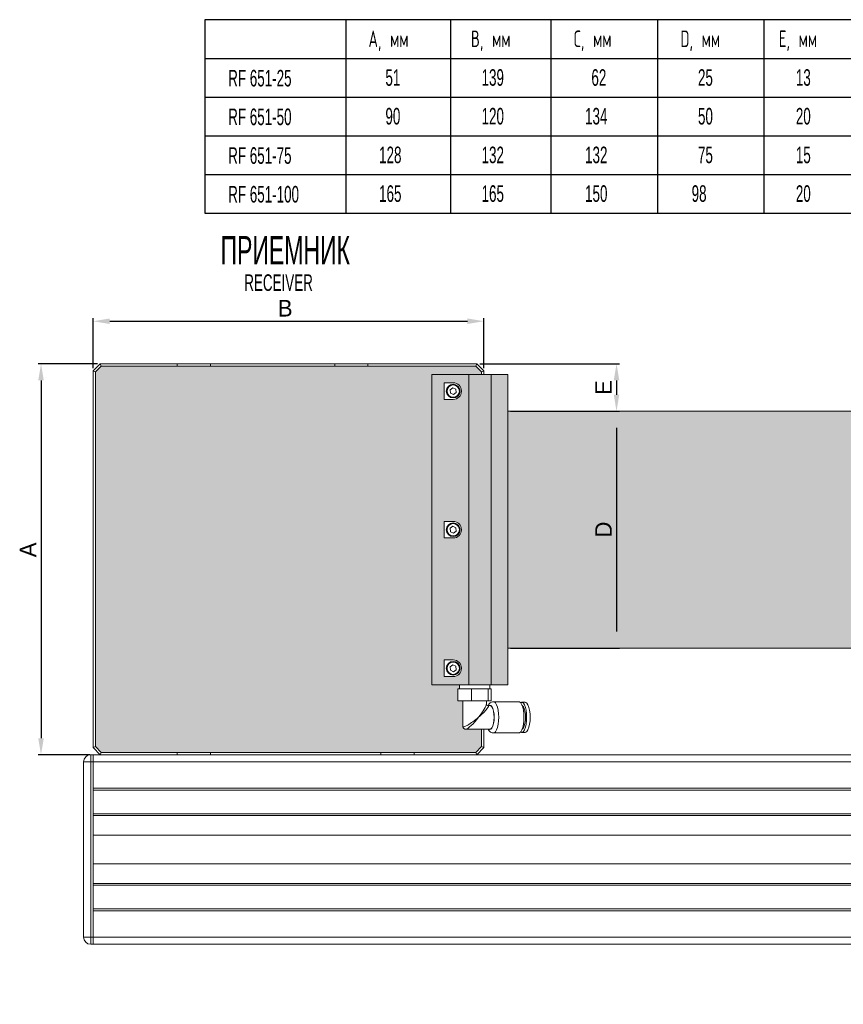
# Model space of a CAD drawing. Header units: millimetres. Extents: x -81 to 606, y -408 to 423.
# Tile 3 of 4: x -81 to 267, y 7 to 423. Entities that reach past the tile are written whole.
import ezdxf

# ---------------------------------------------------------------- set-up
doc = ezdxf.new("R2010")
doc.units = ezdxf.units.MM
doc.header["$PDSIZE"] = -1
doc.layers.add('СЛОЙ0', color=7, linetype='Continuous')
doc.styles.add('SLDTEXTSTYLE0', font='TXT', dxfattribs={"width": 0.605, "bigfont": 'bigfont'})
doc.styles.add('SLDTEXTSTYLE1', font='TXT', dxfattribs={"width": 0.605})
doc.dimstyles.new('ISO-25', dxfattribs={"dimtxt": 2.5, "dimasz": 2.5, "dimexe": 1.25, "dimexo": 0.625, "dimtad": 1, "dimtxsty": 'Standard', "dimcen": 2.5, "dimadec": 0, "dimazin": 0, "dimtfac": 1, "dimtmove": 0, "dimatfit": 3, "dimfxl": 1, "dimarcsym": 0})

# ---------------------------------------------------------------- blocks, each defined once
blk = doc.blocks.new('_D')
at = {"layer": 'Defpoints', "color": 0, "transparency": 16777216}
for p in [(115.14, 295.49), (-49.86, 274.49), (115.14, 274.49)]:
    blk.add_point(p, dxfattribs=at)
at = {"layer": 'СЛОЙ0', "color": 0, "lineweight": -2, "transparency": 16777216}
for p, q in [((-49.86, 275.69), (-49.86, 296.74)), ((-42.86, 295.49), (108.14, 295.49)), ((115.14, 275.69), (115.14, 296.74))]:
    blk.add_line(p, q, dxfattribs=at)
at = {"layer": 'СЛОЙ0', "color": 0, "transparency": 16777216}
for points in [[(-42.86, 296.66), (-42.86, 294.33), (-49.86, 295.49)], [(108.14, 296.66), (108.14, 294.33), (115.14, 295.49)]]:
    blk.add_solid(points, dxfattribs=at)
at = {"layer": 'СЛОЙ0', "color": 0, "transparency": 16777216, "insert": (31.23, 304.49), "char_height": 7, "attachment_point": 2}
blk.add_mtext('B', dxfattribs=at)
blk = doc.blocks.new('_D_1')
at = {"layer": 'Defpoints', "color": 0, "transparency": 16777216}
for p in [(-46.86, 277.49), (-71.86, 112.49), (-49.86, 112.49)]:
    blk.add_point(p, dxfattribs=at)
at = {"layer": 'СЛОЙ0', "color": 0, "lineweight": -2, "transparency": 16777216}
for p, q in [((-48.06, 277.49), (-73.11, 277.49)), ((-71.86, 270.49), (-71.86, 119.49)), ((-51.06, 112.49), (-73.11, 112.49))]:
    blk.add_line(p, q, dxfattribs=at)
at = {"layer": 'СЛОЙ0', "color": 0, "transparency": 16777216}
for points in [[(-73.03, 270.49), (-70.69, 270.49), (-71.86, 277.49)], [(-73.03, 119.49), (-70.69, 119.49), (-71.86, 112.49)]]:
    blk.add_solid(points, dxfattribs=at)
at = {"layer": 'СЛОЙ0', "color": 0, "transparency": 16777216, "insert": (-80.86, 198.98), "char_height": 7, "attachment_point": 2, "rotation": 90}
blk.add_mtext('A', dxfattribs=at)
blk = doc.blocks.new('_D_4')
at = {"layer": 'Defpoints', "color": 0, "transparency": 16777216}
for p in [(112.14, 277.49), (125.14, 257.49), (171.08, 257.49)]:
    blk.add_point(p, dxfattribs=at)
at = {"layer": 'СЛОЙ0', "color": 0, "lineweight": -2, "transparency": 16777216}
for p, q in [((113.34, 277.49), (172.33, 277.49)), ((171.08, 270.49), (171.08, 264.49)), ((126.34, 257.49), (172.33, 257.49))]:
    blk.add_line(p, q, dxfattribs=at)
at = {"layer": 'СЛОЙ0', "color": 0, "transparency": 16777216}
for points in [[(169.92, 270.49), (172.25, 270.49), (171.08, 277.49)], [(169.92, 264.49), (172.25, 264.49), (171.08, 257.49)]]:
    blk.add_solid(points, dxfattribs=at)
at = {"layer": 'СЛОЙ0', "color": 0, "transparency": 16777216, "insert": (162.08, 267.49), "char_height": 7, "attachment_point": 2, "rotation": 90}
blk.add_mtext('E', dxfattribs=at)
blk = doc.blocks.new('_D_5')
at = {"layer": 'Defpoints', "color": 0, "transparency": 16777216}
for p in [(125.14, 257.49), (125.14, 157.49), (171.08, 157.49)]:
    blk.add_point(p, dxfattribs=at)
at = {"layer": 'СЛОЙ0', "color": 0, "lineweight": -2, "transparency": 16777216}
for p, q in [((126.34, 257.49), (172.33, 257.49)), ((171.08, 250.49), (171.08, 164.49)), ((126.34, 157.49), (172.33, 157.49))]:
    blk.add_line(p, q, dxfattribs=at)
at = {"layer": 'СЛОЙ0', "color": 0, "transparency": 16777216}
for points in [[(169.92, 250.49), (172.25, 250.49), (171.08, 257.49)], [(169.92, 164.49), (172.25, 164.49), (171.08, 157.49)]]:
    blk.add_solid(points, dxfattribs=at)
at = {"layer": 'СЛОЙ0', "color": 0, "transparency": 16777216, "insert": (162.08, 207.52), "char_height": 7, "attachment_point": 2, "rotation": 90}
blk.add_mtext('D', dxfattribs=at)

msp = doc.modelspace()

# ---------------------------------------------------------------- hatches: boundary and pattern name
h = msp.add_hatch(color=256)
h.dxf.hatch_style = 1
h.set_gradient(color1=(214, 214, 214), color2=(214, 214, 214), tint=1)
edge = h.paths.add_edge_path()
edge.add_line((93.139, 272.995), (108.728, 272.995))
edge.add_line((108.728, 272.995), (114.139, 272.995))
edge.add_line((114.139, 272.995), (114.139, 274.081))
edge.add_line((114.139, 274.081), (111.725, 276.495))
edge.add_line((111.725, 276.495), (66.139, 276.495))
edge.add_line((66.139, 276.495), (52.139, 276.495))
edge.add_line((52.139, 276.495), (-0.361, 276.495))
edge.add_line((-0.361, 276.495), (-14.361, 276.495))
edge.add_line((-14.361, 276.495), (-46.446, 276.495))
edge.add_line((-46.446, 276.495), (-48.861, 274.081))
edge.add_line((-48.861, 274.081), (-48.861, 115.909))
edge.add_line((-48.861, 115.909), (-46.446, 113.495))
edge.add_line((-46.446, 113.495), (-14.361, 113.495))
edge.add_line((-14.361, 113.495), (-0.361, 113.495))
edge.add_line((-0.361, 113.495), (71.639, 113.495))
edge.add_line((71.639, 113.495), (85.639, 113.495))
edge.add_line((85.639, 113.495), (111.725, 113.495))
edge.add_line((111.725, 113.495), (114.139, 115.909))
edge.add_line((114.139, 115.909), (114.139, 123.295))
edge.add_line((114.139, 123.295), (106.694, 123.295))
edge.add_spline(control_points=[(107.466, 123.295), (107.35, 123.28), (107.074, 123.309), (106.642, 123.477), (106.285, 123.853), (106.154, 124.226), (106.148, 124.417), (106.148, 124.458)], knot_values=[0.1005006, 0.1005006, 0.1005006, 0.1005006, 0.2723514, 0.4690072, 0.6759589, 0.8917341, 0.9525403, 0.9525403, 0.9525403, 0.9525403], degree=3, periodic=0)
edge.add_line((106.139, 124.477), (106.139, 135.295))
edge.add_line((106.139, 135.295), (104.081, 135.295))
edge.add_line((104.081, 135.295), (104.081, 140.295))
edge.add_line((104.081, 140.295), (104.739, 140.295))
edge.add_line((104.739, 140.295), (104.739, 141.995))
edge.add_line((104.739, 141.995), (93.139, 141.995))
edge.add_line((93.139, 141.995), (93.139, 272.995))
edge = h.paths.add_edge_path()
edge.add_line((469.141, 274.081), (466.727, 276.495))
edge.add_line((466.727, 276.495), (426.641, 276.495))
edge.add_line((426.641, 276.495), (412.641, 276.495))
edge.add_line((412.641, 276.495), (377.641, 276.495))
edge.add_line((377.641, 276.495), (363.641, 276.495))
edge.add_line((363.641, 276.495), (323.555, 276.495))
edge.add_line((323.555, 276.495), (321.141, 274.081))
edge.add_line((321.141, 274.081), (321.141, 272.995))
edge.add_line((321.141, 272.995), (326.552, 272.995))
edge.add_line((326.552, 272.995), (342.141, 272.995))
edge.add_line((342.141, 272.995), (342.141, 141.995))
edge.add_line((342.141, 141.995), (330.541, 141.995))
edge.add_line((330.541, 141.995), (330.541, 140.295))
edge.add_line((330.541, 140.295), (331.376, 140.295))
edge.add_line((331.376, 140.295), (331.376, 135.295))
edge.add_line((331.376, 135.295), (329.141, 135.295))
edge.add_line((329.141, 135.295), (329.141, 124.023))
edge.add_spline(control_points=[(328.921, 123.751), (328.92, 123.75), (328.907, 123.733), (328.895, 123.717), (328.883, 123.702)], knot_values=[0.5832402, 0.5832402, 0.5832402, 0.5832402, 0.5865234, 0.6133162, 0.6133162, 0.6133162, 0.6133162], degree=3, periodic=0)
edge.add_spline(control_points=[(328.306, 123.332), (328.287, 123.327), (328.268, 123.323), (328.249, 123.319)], knot_values=[0.2148683, 0.2148683, 0.2148683, 0.2148683, 0.2449109, 0.2449109, 0.2449109, 0.2449109], degree=3, periodic=0)
edge.add_ellipse((324.141, 128.295), major_axis=(-3.997, 4.957), ratio=0.1640058, start_angle=82.46651, end_angle=170.65055, ccw=False)
edge.add_line((327.821, 123.295), (321.141, 123.295))
edge.add_line((321.141, 123.295), (321.141, 115.909))
edge.add_line((321.141, 115.909), (323.555, 113.495))
edge.add_line((323.555, 113.495), (343.641, 113.495))
edge.add_line((343.641, 113.495), (357.641, 113.495))
edge.add_line((357.641, 113.495), (423.641, 113.495))
edge.add_line((423.641, 113.495), (437.641, 113.495))
edge.add_line((437.641, 113.495), (466.727, 113.495))
edge.add_line((466.727, 113.495), (469.141, 115.909))
edge.add_line((469.141, 115.909), (469.141, 274.081))
h = msp.add_hatch(color=256)
h.dxf.hatch_style = 1
h.set_gradient(color1=(132, 132, 132), color2=(173, 173, 173), tint=1)
h.paths.add_polyline_path([(108.728, 272.995), (93.139, 272.995), (93.139, 141.995), (108.728, 141.995)])
h.paths.add_polyline_path([(98.336, 203.995), (98.336, 210.995), (102.139, 210.995, -1), (102.139, 203.995)], flags=16)
h.paths.add_polyline_path([(104.739, 207.495, -1), (99.539, 207.495, -1)], flags=0)
h.paths.add_polyline_path([(102.274, 206.058), (100.962, 206.66), (100.828, 208.097), (102.005, 208.932), (103.317, 208.33), (103.451, 206.893)], flags=0)
h.paths.add_polyline_path([(102.139, 152.495, -1), (102.139, 145.495), (98.336, 145.495), (98.336, 152.495)], flags=16)
h.paths.add_polyline_path([(99.539, 148.995, -1), (104.739, 148.995, -1)], flags=0)
h.paths.add_polyline_path([(102.005, 150.432), (103.317, 149.83), (103.451, 148.393), (102.274, 147.558), (100.962, 148.16), (100.828, 149.597)], flags=0)
h.paths.add_polyline_path([(98.336, 262.495), (98.336, 269.495), (102.139, 269.495, -1), (102.139, 262.495)], flags=16)
h.paths.add_polyline_path([(104.739, 265.995, -1), (99.539, 265.995, -1)], flags=0)
h.paths.add_polyline_path([(102.274, 264.558), (100.962, 265.16), (100.828, 266.597), (102.005, 267.432), (103.317, 266.83), (103.451, 265.393)], flags=0)
h.paths.add_polyline_path([(118.139, 272.995), (108.728, 272.995), (108.728, 141.995), (118.139, 141.995)])
h.paths.add_polyline_path([(125.139, 272.995), (118.139, 272.995), (118.139, 141.995), (125.139, 141.995)])
h.paths.add_polyline_path([(342.141, 272.995), (326.552, 272.995), (326.552, 141.995), (342.141, 141.995)])
h.paths.add_polyline_path([(336.945, 262.495), (333.141, 262.495, -1), (333.141, 269.495), (336.945, 269.495)], flags=16)
h.paths.add_polyline_path([(336.945, 210.995), (336.945, 203.995), (333.141, 203.995, -1), (333.141, 210.995)], flags=16)
h.paths.add_polyline_path([(330.241, 265.995, -1), (336.041, 265.995, -1)], flags=0)
h.paths.add_polyline_path([(336.041, 207.495, -1), (330.241, 207.495, -1)], flags=0)
h.paths.add_polyline_path([(330.541, 265.995, -1), (335.741, 265.995, -1)], flags=0)
h.paths.add_polyline_path([(335.741, 207.495, -1), (330.541, 207.495, -1)], flags=0)
h.paths.add_polyline_path([(333.94, 264.793), (332.5, 264.702), (331.7, 265.903), (332.341, 267.197), (333.782, 267.288), (334.581, 266.086)], flags=0)
h.paths.add_polyline_path([(333.782, 208.788), (334.581, 207.586), (333.94, 206.293), (332.5, 206.202), (331.7, 207.403), (332.341, 208.697)], flags=0)
h.paths.add_polyline_path([(336.945, 152.495), (336.945, 145.495), (333.141, 145.495, -1), (333.141, 152.495)], flags=16)
h.paths.add_polyline_path([(336.041, 148.995, -1), (330.241, 148.995, -1)], flags=0)
h.paths.add_polyline_path([(335.741, 148.995, -1), (330.541, 148.995, -1)], flags=0)
h.paths.add_polyline_path([(333.782, 150.288), (334.581, 149.086), (333.94, 147.793), (332.5, 147.702), (331.7, 148.903), (332.341, 150.197)], flags=0)
h.paths.add_polyline_path([(326.552, 272.995), (317.141, 272.995), (317.141, 141.995), (326.552, 141.995)])
h.paths.add_polyline_path([(317.141, 272.995), (310.141, 272.995), (310.141, 141.995), (317.141, 141.995)])
h.paths.add_polyline_path([(168.046, -149.384), (150.462, -151.281), (151.126, -266.706), (168.711, -264.809)])
h.paths.add_polyline_path([(160.49, -159.315), (160.758, -159.138), (160.133, -159.011), (159.793, -159.174)], flags=16)
h.paths.add_polyline_path([(156.377, -159.9), (156.341, -153.732), (158.427, -153.507), (157.918, -154.048), (157.374, -154.961), (157.073, -155.96), (157.055, -156.909), (157.323, -157.68), (157.84, -158.169), (157.844, -158.171), (158.992, -158.761)], flags=16)
h.paths.add_polyline_path([(161.433, -157.924), (160.46, -157.816), (160.353, -156.593), (161.219, -155.478), (162.192, -155.586), (162.299, -156.809)], flags=16)
h.paths.add_polyline_path([(160.787, -210.86), (161.054, -210.682), (160.43, -210.556), (160.09, -210.719)], flags=16)
h.paths.add_polyline_path([(158.724, -205.052), (158.215, -205.593), (157.671, -206.506), (157.37, -207.505), (157.352, -208.453), (157.62, -209.224), (158.137, -209.713), (158.141, -209.715), (159.289, -210.306), (156.673, -211.445), (156.638, -205.277)], flags=16)
h.paths.add_polyline_path([(161.516, -207.023), (162.488, -207.131), (162.595, -208.354), (161.729, -209.469), (160.757, -209.361), (160.65, -208.138)], flags=16)
h.paths.add_polyline_path([(161.084, -262.404), (161.351, -262.227), (160.726, -262.101), (160.387, -262.263)], flags=16)
h.paths.add_polyline_path([(159.021, -256.597), (158.512, -257.138), (157.968, -258.051), (157.667, -259.049), (157.649, -259.998), (157.916, -260.769), (158.434, -261.258), (158.437, -261.26), (159.585, -261.851), (156.97, -262.989), (156.935, -256.822)], flags=16)
h.paths.add_polyline_path([(161.812, -258.568), (162.785, -258.676), (162.892, -259.899), (162.026, -261.013), (161.053, -260.905), (160.946, -259.682)], flags=16)
h.paths.add_polyline_path([(175.003, -146.355), (162.208, -139.77), (161.57, -140.048), (162.34, -140.627), (162.347, -141.949), (163.021, -142.295), (146.758, -149.374), (150.462, -151.281), (168.046, -149.384)])
h.paths.add_polyline_path([(175.003, -146.355), (168.046, -149.384), (168.711, -264.809), (175.668, -261.78)])
h.paths.add_polyline_path([(150.462, -151.281), (146.758, -149.374), (147.423, -264.799), (151.126, -266.706)])
h.paths.add_polyline_path([(162.668, -135.092), (157.281, -132.319), (147.392, -132.146), (147.119, -132.265), (160.107, -138.949), (161.57, -140.048), (162.208, -139.77)])
h.paths.add_polyline_path([(329.066, -79.293), (322.109, -82.321), (322.774, -197.742), (322.783, -197.742), (329.731, -194.718)])
h.paths.add_polyline_path([(334.529, -71.158), (329.066, -79.293), (329.731, -194.718), (335.193, -186.583)])
edge = h.paths.add_edge_path(flags=16)
edge.add_ellipse((331.41, -82.022), major_axis=(0.666, 3.579), ratio=0.2878257, start_angle=141.01876, end_angle=213.70229, ccw=False)
edge.add_arc((331.296, -83.163), 1.791, 233.32334, 277.88167)
edge.add_line((331.542, -84.937), (331.428, -85.106))
h.paths.add_polyline_path([(332.741, -79.576), (332.74, -79.525), (332.642, -79.546)], flags=16)
h.paths.add_polyline_path([(331.619, -83.716), (331.022, -82.914), (331.49, -81.568), (332.554, -81.024), (333.151, -81.826), (332.683, -83.172)], flags=16)
edge = h.paths.add_edge_path(flags=16)
edge.add_line((331.838, -136.482), (331.725, -136.651))
edge.add_ellipse((331.707, -133.567), major_axis=(0.666, 3.579), ratio=0.2878257, start_angle=141.01876, end_angle=213.70229, ccw=False)
edge.add_arc((331.593, -134.707), 1.791, 233.32334, 277.88167)
h.paths.add_polyline_path([(333.037, -131.121), (333.037, -131.07), (332.939, -131.091)], flags=16)
h.paths.add_polyline_path([(332.851, -132.569), (333.448, -133.371), (332.98, -134.717), (331.916, -135.261), (331.319, -134.459), (331.786, -133.113)], flags=16)
edge = h.paths.add_edge_path(flags=16)
edge.add_line((332.135, -188.027), (332.022, -188.196))
edge.add_ellipse((332.004, -185.112), major_axis=(0.666, 3.579), ratio=0.2878257, start_angle=141.01876, end_angle=213.70229, ccw=False)
edge.add_arc((331.889, -186.252), 1.791, 233.32334, 277.88167)
h.paths.add_polyline_path([(333.334, -182.665), (333.334, -182.615), (333.235, -182.636)], flags=16)
h.paths.add_polyline_path([(333.147, -184.114), (333.744, -184.916), (333.277, -186.261), (332.213, -186.805), (331.616, -186.004), (332.083, -184.658)], flags=16)
h.paths.add_polyline_path([(334.529, -71.158), (330.825, -69.251), (314.562, -76.331), (311.531, -74.771), (309.314, -75.736), (322.109, -82.321), (329.066, -79.293)])
h.paths.add_polyline_path([(322.109, -82.321), (309.314, -75.736), (309.978, -191.161), (322.766, -197.742), (322.774, -197.742)])
h.paths.add_polyline_path([(309.314, -75.736), (299.425, -75.563), (300.09, -190.988), (309.978, -191.161)])
h.paths.add_polyline_path([(296.715, -67.146), (294.498, -68.112), (294.037, -72.79), (299.425, -75.563), (309.314, -75.736), (311.531, -74.771)])
h.paths.add_polyline_path([(299.425, -75.563), (294.037, -72.79), (294.131, -89), (295.47, -88.417), (295.432, -81.854), (295.531, -81.232), (295.82, -80.811), (296.255, -80.654), (296.769, -80.785), (297.285, -81.184), (297.725, -81.791), (298.02, -82.513), (298.126, -83.24), (298.694, -181.924), (298.596, -182.546), (298.307, -182.967), (297.872, -183.124), (297.358, -182.993), (296.842, -182.594), (296.402, -181.987), (296.107, -181.265), (296.001, -180.538), (295.981, -177.166), (294.642, -177.749), (294.702, -188.215), (300.09, -190.988)])
h.paths.add_polyline_path([(295.705, -79.559), (295.137, -78.649), (294.764, -77.624), (294.63, -76.609), (294.753, -75.726), (295.116, -75.081), (295.677, -74.751), (296.367, -74.778), (297.104, -75.157), (297.798, -75.843), (298.366, -76.753), (298.739, -77.778), (298.873, -78.793), (298.75, -79.676), (298.387, -80.321), (297.826, -80.65), (297.136, -80.624), (296.399, -80.245)], flags=16)
h.paths.add_polyline_path([(296.301, -183.128), (296.991, -183.154), (297.728, -183.533), (298.422, -184.219), (298.99, -185.129), (299.363, -186.154), (299.497, -187.169), (299.374, -188.052), (299.011, -188.697), (298.45, -189.027), (297.76, -189), (297.023, -188.621), (296.329, -187.935), (295.761, -187.025), (295.388, -186.001), (295.254, -184.985), (295.377, -184.102), (295.74, -183.457)], flags=0)
h.paths.add_polyline_path([(297.393, -78.393), (297.02, -77.877), (296.769, -77.263), (296.678, -76.645), (296.762, -76.117), (297.008, -75.759), (297.377, -75.625), (297.615, -75.662), (297.104, -75.157), (296.367, -74.778), (295.677, -74.751), (295.116, -75.081), (294.753, -75.726), (294.63, -76.609), (294.764, -77.624), (295.137, -78.649), (295.705, -79.559), (296.399, -80.245), (297.136, -80.624), (297.826, -80.65), (298.387, -80.321), (298.75, -79.676), (298.873, -78.793), (298.829, -78.459), (298.639, -78.71), (298.269, -78.844), (297.832, -78.732)], flags=0)
h.paths.add_polyline_path([(299.497, -187.169), (299.453, -186.835), (299.263, -187.086), (298.893, -187.22), (298.456, -187.108), (298.017, -186.769), (297.644, -186.253), (297.393, -185.639), (297.302, -185.021), (297.386, -184.493), (297.632, -184.135), (298.001, -184.001), (298.239, -184.038), (297.728, -183.533), (296.991, -183.154), (296.301, -183.128), (295.74, -183.457), (295.377, -184.102), (295.254, -184.985), (295.388, -186.001), (295.761, -187.025), (296.329, -187.935), (297.023, -188.621), (297.76, -189), (298.45, -189.027), (299.011, -188.697), (299.374, -188.052)], flags=16)
h = msp.add_hatch(color=1)
h.dxf.hatch_style = 1
h.paths.add_polyline_path([(310.141, 257.495), (125.139, 257.495), (125.139, 157.495), (310.141, 157.495)])
h.paths.add_polyline_path([(170.832, 203.434), (170.832, 211.601), (160.332, 211.601), (160.332, 203.434)], flags=24)

# ---------------------------------------------------------------- linework, layer by layer
at = {"color": 7, "linetype": 'Continuous', "lineweight": 15}
for p, q in [((-49.861, 274.495), (-46.861, 277.495)), ((-49.861, 115.495), (-49.861, 274.495)), ((-48.861, 274.081), (-49.861, 274.495)), ((-46.446, 276.495), (-48.861, 274.081)), ((-46.446, 276.495), (-46.861, 277.495)), ((-46.861, 277.495), (-14.361, 277.495)), ((-14.361, 276.495), (-46.446, 276.495)), ((-14.361, 277.495), (-0.361, 277.495)), ((-14.361, 277.495), (-14.361, 276.495)), ((-0.361, 276.495), (-14.361, 276.495)), ((-0.361, 276.495), (-0.361, 277.495)), ((-0.361, 277.495), (52.139, 277.495)), ((52.139, 276.495), (-0.361, 276.495)), ((52.139, 277.495), (66.139, 277.495)), ((52.139, 277.495), (52.139, 276.495)), ((66.139, 276.495), (52.139, 276.495)), ((66.139, 276.495), (66.139, 277.495)), ((66.139, 277.495), (112.139, 277.495)), ((111.725, 276.495), (66.139, 276.495)), ((111.725, 276.495), (112.139, 277.495)), ((114.139, 274.081), (111.725, 276.495)), ((112.139, 277.495), (115.139, 274.495)), ((114.139, 274.081), (115.139, 274.495)), ((115.139, 274.495), (115.139, 272.995)), ((-48.861, 274.081), (-48.861, 115.909)), ((93.139, 141.995), (93.139, 272.995)), ((93.139, 272.995), (108.728, 272.995)), ((108.728, 272.995), (108.728, 141.995)), ((108.728, 272.995), (118.139, 272.995)), ((114.139, 272.995), (114.139, 274.081)), ((118.139, 272.995), (118.139, 141.995)), ((118.139, 272.995), (125.139, 272.995)), ((125.139, 272.995), (125.139, 141.995)), ((102.139, 269.495), (98.336, 269.495)), ((98.336, 262.495), (98.336, 269.495)), ((102.005, 267.432), (100.828, 266.597)), ((100.828, 266.597), (100.962, 265.16)), ((103.317, 266.83), (102.005, 267.432)), ((103.451, 265.393), (103.317, 266.83)), ((98.336, 262.495), (102.139, 262.495)), ((100.962, 265.16), (102.274, 264.558)), ((102.274, 264.558), (103.451, 265.393)), ((310.141, 257.495), (125.139, 257.495)), ((102.139, 210.995), (98.336, 210.995)), ((98.336, 203.995), (98.336, 210.995)), ((102.005, 208.932), (100.828, 208.097)), ((100.828, 208.097), (100.962, 206.66)), ((103.317, 208.33), (102.005, 208.932)), ((103.451, 206.893), (103.317, 208.33)), ((98.336, 203.995), (102.139, 203.995)), ((100.962, 206.66), (102.274, 206.058)), ((102.274, 206.058), (103.451, 206.893)), ((125.139, 157.495), (310.141, 157.495)), ((102.139, 152.495), (98.336, 152.495)), ((98.336, 145.495), (98.336, 152.495)), ((102.005, 150.432), (100.828, 149.597)), ((103.317, 149.83), (102.005, 150.432)), ((103.451, 148.393), (103.317, 149.83)), ((98.336, 145.495), (102.139, 145.495)), ((100.828, 149.597), (100.962, 148.16)), ((100.962, 148.16), (102.274, 147.558)), ((102.274, 147.558), (103.451, 148.393)), ((108.728, 141.995), (93.139, 141.995)), ((104.739, 141.995), (104.739, 140.295)), ((108.728, 141.995), (118.139, 141.995)), ((117.539, 140.295), (117.539, 141.995)), ((125.139, 141.995), (118.139, 141.995)), ((104.081, 135.295), (104.081, 140.295)), ((109.819, 140.295), (104.081, 140.295)), ((109.819, 135.295), (109.819, 140.295)), ((116.878, 140.295), (109.819, 140.295)), ((116.878, 135.295), (116.878, 140.295)), ((118.198, 140.295), (116.878, 140.295)), ((118.198, 135.295), (118.198, 140.295)), ((109.819, 135.295), (104.081, 135.295)), ((106.139, 135.295), (106.139, 124.533)), ((116.878, 135.295), (109.819, 135.295)), ((116.139, 133.938), (116.139, 135.295)), ((117.723, 133.295), (116.782, 133.295)), ((118.198, 135.295), (116.878, 135.295)), ((129.761, 134.895), (119.134, 134.895)), ((132.489, 134.645), (130.984, 134.645)), ((107.377, 123.295), (117.723, 123.295)), ((114.139, 115.909), (114.139, 123.295)), ((115.139, 123.295), (115.139, 115.495)), ((119.134, 121.695), (129.761, 121.695)), ((130.984, 121.945), (132.489, 121.945)), ((-50.859, 112.495), (-50.859, 109.495)), ((-50.859, 112.495), (-49.859, 112.495)), ((-48.861, 115.909), (-49.861, 115.495)), ((-46.861, 112.495), (-49.861, 115.495)), ((-49.859, 109.495), (-49.859, 112.495)), ((-49.859, 112.495), (470.141, 112.495)), ((-48.861, 115.909), (-46.446, 113.495)), ((-46.446, 113.495), (-46.861, 112.495)), ((-46.446, 113.495), (-14.361, 113.495)), ((-14.361, 113.495), (-0.361, 113.495)), ((-14.361, 113.495), (-14.361, 112.495)), ((-0.361, 113.495), (71.639, 113.495)), ((-0.361, 112.495), (-0.361, 113.495)), ((71.639, 113.495), (85.639, 113.495)), ((71.639, 113.495), (71.639, 112.495)), ((85.639, 113.495), (111.725, 113.495)), ((85.639, 112.495), (85.639, 113.495)), ((111.725, 113.495), (114.139, 115.909)), ((111.725, 113.495), (112.139, 112.495)), ((115.139, 115.495), (112.139, 112.495)), ((114.139, 115.909), (115.139, 115.495)), ((-53.859, 35.495), (-53.859, 109.495)), ((-50.859, 109.495), (-53.859, 109.495)), ((-50.859, 109.495), (-50.859, 35.495)), ((-50.859, 109.495), (-49.859, 109.495)), ((-49.859, 35.495), (-49.859, 109.495)), ((-49.859, 98.403), (-49.859, 109.495)), ((-49.859, 109.495), (470.141, 109.495)), ((-49.859, 98.403), (470.141, 98.403)), ((470.141, 97.603), (-49.859, 97.603)), ((-49.859, 87.603), (470.141, 87.603)), ((-49.859, 78.603), (-49.859, 86.803)), ((470.141, 86.803), (-49.859, 86.803)), ((-49.859, 78.603), (470.141, 78.603)), ((-49.859, 58.186), (-49.859, 66.386)), ((470.141, 66.386), (-49.859, 66.386)), ((-49.859, 58.186), (470.141, 58.186)), ((470.141, 57.386), (-49.859, 57.386)), ((-49.859, 47.386), (470.141, 47.386)), ((-49.859, 35.495), (-49.859, 46.586)), ((470.141, 46.586), (-49.859, 46.586)), ((-50.859, 35.495), (-53.859, 35.495)), ((-50.859, 35.495), (-49.859, 35.495)), ((-50.859, 35.495), (-50.859, 32.495)), ((-49.859, 32.495), (-49.859, 35.495)), ((-49.859, 35.495), (470.141, 35.495)), ((-50.859, 32.495), (-49.859, 32.495)), ((-49.859, 32.495), (470.141, 32.495))]:
    msp.add_line(p, q, dxfattribs=at)
at = {"color": 8, "linetype": 'Continuous', "lineweight": 15, "flags": 128}
for points in [[(119.456, 128.295), (119.392, 129.671), (119.204, 130.945), (118.906, 132.022), (118.52, 132.823), (118.076, 133.288), (117.605, 133.383), (117.381, 133.295)], [(119.153, 134.895), (119.523, 134.794), (120.022, 134.355), (120.473, 133.589), (120.852, 132.537), (121.138, 131.257), (121.316, 129.817), (121.376, 128.295)], [(117.381, 123.295), (117.605, 123.207), (118.076, 123.301), (118.52, 123.767), (118.906, 124.568), (119.204, 125.645), (119.392, 126.919), (119.456, 128.295)], [(121.376, 128.295), (121.316, 126.773), (121.138, 125.333), (120.852, 124.052), (120.473, 123.001), (120.022, 122.235), (119.523, 121.795), (119.135, 121.695)]]:
    msp.add_lwpolyline(points, dxfattribs=at)
at = {"color": 7, "linetype": 'Continuous', "lineweight": 15, "flags": 128}
for points in [[(117.723, 133.295), (118.069, 133.19), (118.505, 132.734), (118.883, 131.949), (119.175, 130.893), (119.359, 129.644), (119.422, 128.295)], [(129.761, 134.895), (130.151, 134.794), (130.65, 134.355), (131.101, 133.589), (131.479, 132.537), (131.765, 131.257), (131.944, 129.817), (132.004, 128.295)], [(130.525, 134.5), (130.724, 134.598), (131.244, 134.598), (131.749, 134.232), (132.21, 133.521), (132.599, 132.506), (132.895, 131.246), (133.079, 129.814), (133.142, 128.295)], [(131.249, 133.234), (131.33, 133.19), (131.766, 132.734), (132.144, 131.949), (132.436, 130.893), (132.62, 129.644), (132.683, 128.295)], [(132.489, 134.645), (132.749, 134.598), (133.254, 134.232), (133.714, 133.521), (134.104, 132.506), (134.399, 131.246), (134.584, 129.814), (134.646, 128.295)], [(119.422, 128.295), (119.359, 126.946), (119.175, 125.697), (118.883, 124.641), (118.505, 123.855), (118.069, 123.399), (117.723, 123.295)], [(132.004, 128.295), (131.944, 126.773), (131.765, 125.333), (131.479, 124.052), (131.101, 123.001), (130.65, 122.235), (130.151, 121.795), (129.761, 121.695)], [(133.142, 128.295), (133.079, 126.775), (132.895, 125.344), (132.599, 124.084), (132.21, 123.069), (131.749, 122.357), (131.244, 121.991), (130.724, 121.991), (130.525, 122.09)], [(132.683, 128.295), (132.62, 126.946), (132.436, 125.697), (132.144, 124.641), (131.766, 123.855), (131.33, 123.399), (131.249, 123.356)], [(134.646, 128.295), (134.584, 126.775), (134.399, 125.344), (134.104, 124.084), (133.714, 123.069), (133.254, 122.357), (132.749, 121.991), (132.489, 121.945)]]:
    msp.add_lwpolyline(points, dxfattribs=at)
at = {"color": 7, "linetype": 'Continuous', "lineweight": 15}
for centre, radius in [((102.139, 265.995), 2.9), ((102.139, 265.995), 2.6), ((102.139, 207.495), 2.9), ((102.139, 207.495), 2.6), ((102.139, 148.995), 2.9), ((102.139, 148.995), 2.6)]:
    msp.add_circle(centre, radius, dxfattribs=at)
for centre, radius, start, end in [((102.139, 265.995), 3.5, 270, 90), ((102.139, 207.495), 3.5, 270, 90), ((102.139, 148.995), 3.5, 270, 90), ((-50.859, 109.495), 3, 90, 180), ((-50.859, 35.495), 3, 180, 270)]:
    msp.add_arc(centre, radius, start, end, dxfattribs=at)
at = {"color": 8, "linetype": 'Continuous', "lineweight": 15}
for major_axis, ratio, start_param, end_param in [((4.894, 5.941), 0.1720678, 4.8532154, 6.0772965), ((5.85, 4.927), 0.1452278, 4.883122, 6.4539184), ((4.955, 3.91), 0.1705846, 3.0078082, 4.9253198), ((3.995, 4.928), 0.2110831, 3.3558966, 4.8818382)]:
    msp.add_ellipse((111.139, 128.295), major_axis=major_axis, ratio=ratio, start_param=start_param, end_param=end_param, dxfattribs=at)
at = {"color": 7, "linetype": 'Continuous', "lineweight": 15}
msp.add_ellipse((111.139, 128.295), major_axis=(3.995, 4.928), ratio=0.2110831, start_param=3.3110419, end_param=3.3558966, dxfattribs=at)
for points, knots in [([(116.766, 133.297), (116.707, 133.303), (116.573, 133.315), (116.218, 133.568), (116.14, 133.877), (116.142, 133.899), (116.142, 133.904)], [0, 0, 0, 0, 0.2638368, 0.5924416, 0.9050775, 1, 1, 1, 1]), ([(119.183, 134.881), (119.156, 134.886), (118.865, 134.94), (118.303, 134.758), (117.662, 134.365), (117.201, 133.869), (116.99, 133.469), (116.898, 133.295)], [0, 0, 0, 0, 0.0265409, 0.2893269, 0.535274, 0.7974309, 1, 1, 1, 1]), ([(106.163, 124.659), (106.152, 124.553), (106.127, 124.304), (106.285, 123.853), (106.642, 123.477), (107.086, 123.305), (107.398, 123.276), (107.538, 123.308), (107.558, 123.312)], [0, 0, 0, 0, 0.1613068, 0.377082, 0.5840336, 0.7806895, 0.968515, 1, 1, 1, 1]), ([(116.905, 123.295), (116.952, 123.191), (117.125, 122.809), (117.547, 122.326), (118.197, 121.878), (118.773, 121.665), (119.081, 121.712), (119.133, 121.72)], [0, 0, 0, 0, 0.1164587, 0.426423, 0.6920389, 0.9473345, 1, 1, 1, 1])]:
    msp.add_open_spline(points, degree=3, knots=knots, dxfattribs=at)
at = {"layer": 'СЛОЙ0', "color": 0}
for p, q in [((-2.712, 422.785), (-2.712, 341.116)), ((432.171, 422.785), (-2.712, 422.785)), ((56.81, 422.785), (56.81, 341.116)), ((100.936, 422.785), (100.936, 341.116)), ((143.331, 422.785), (143.331, 341.116)), ((188.322, 422.785), (188.322, 341.116)), ((233.313, 422.785), (233.313, 341.116)), ((-2.712, 406.451), (432.171, 406.451)), ((-2.712, 390.117), (432.171, 390.117)), ((-2.712, 373.783), (432.171, 373.783)), ((-2.712, 357.45), (432.171, 357.45)), ((-2.712, 341.116), (432.171, 341.116))]:
    msp.add_line(p, q, dxfattribs=at)

# ---------------------------------------------------------------- texts
at = {"layer": 'СЛОЙ0', "color": 0, "attachment_point": 1}
for s, insert, char_height, style in [('A, мм', (66.38, 418.216), 7, 'SLDTEXTSTYLE0'), ('B, мм', (109.641, 418.216), 7, 'SLDTEXTSTYLE0'), ('С, мм', (153.071, 418.216), 7, 'SLDTEXTSTYLE0'), ('D, мм', (198.062, 418.216), 7, 'SLDTEXTSTYLE0'), ('E, мм', (239.639, 418.216), 7, 'SLDTEXTSTYLE0'), ('51', (73.526, 401.882), 7, 'SLDTEXTSTYLE1'), ('139', (114.113, 401.882), 7, 'SLDTEXTSTYLE1'), ('62', (160.48, 401.882), 7, 'SLDTEXTSTYLE1'), ('25', (205.471, 401.882), 7, 'SLDTEXTSTYLE1'), ('13', (246.784, 401.882), 7, 'SLDTEXTSTYLE1'), ('RF 651-50', (7.149, 385.273), 7, 'SLDTEXTSTYLE1'), ('90', (73.526, 385.548), 7, 'SLDTEXTSTYLE1'), ('120', (114.113, 385.548), 7, 'SLDTEXTSTYLE1'), ('134', (157.806, 385.548), 7, 'SLDTEXTSTYLE1'), ('50', (205.471, 385.548), 7, 'SLDTEXTSTYLE1'), ('20', (246.784, 385.548), 7, 'SLDTEXTSTYLE1'), ('RF 651-75', (7.149, 368.939), 7, 'SLDTEXTSTYLE1'), ('128', (70.852, 369.214), 7, 'SLDTEXTSTYLE1'), ('132', (114.113, 369.214), 7, 'SLDTEXTSTYLE1'), ('132', (157.806, 369.214), 7, 'SLDTEXTSTYLE1'), ('75', (205.471, 369.214), 7, 'SLDTEXTSTYLE1'), ('15', (246.784, 369.214), 7, 'SLDTEXTSTYLE1'), ('RF 651-100', (7.149, 352.605), 7, 'SLDTEXTSTYLE1'), ('165', (70.852, 352.881), 7, 'SLDTEXTSTYLE1'), ('165', (114.113, 352.881), 7, 'SLDTEXTSTYLE1'), ('150', (157.806, 352.881), 7, 'SLDTEXTSTYLE1'), ('98', (202.797, 352.881), 7, 'SLDTEXTSTYLE1'), ('20', (246.784, 352.881), 7, 'SLDTEXTSTYLE1'), ('ПРИЕМНИК', (3.926, 331.452), 12, 'SLDTEXTSTYLE1'), ('RECEIVER', (13.942, 315.293), 7, 'SLDTEXTSTYLE1')]:
    msp.add_mtext(s, dxfattribs=dict(at, insert=insert, char_height=char_height, style=style))
at = {"layer": 'СЛОЙ0', "insert": (7.149, 401.607), "char_height": 7, "attachment_point": 1, "style": 'SLDTEXTSTYLE1'}
msp.add_mtext('RF 651-25', dxfattribs=at)

# ---------------------------------------------------------------- dimensions: what is measured, and where the dimension line sits
at = {"layer": 'СЛОЙ0'}
dim = msp.add_linear_dim(base=(115.139, 295.495), p1=(-49.861, 274.495), p2=(115.139, 274.495), text='B', dimstyle='ISO-25', override={"dimtxt": 7, "dimasz": 7, "dimexo": 1.2, "dimgap": 2}, dxfattribs=at)
dim.commit()
dim.dimension.update_dxf_attribs({"geometry": '_D', "text_midpoint": (31.227, 295.495), "dimtype": 160})
for base, p1, p2, text, picture, middle in [((-71.859, 112.495), (-46.861, 277.495), (-49.859, 112.495), 'A', '_D_1', (-71.859, 198.976)), ((171.082, 257.495), (112.139, 277.495), (125.139, 257.495), 'E', '_D_4', (171.082, 267.495)), ((171.082, 157.495), (125.139, 257.495), (125.139, 157.495), 'D', '_D_5', (171.082, 207.517))]:
    dim = msp.add_linear_dim(base=base, p1=p1, p2=p2, angle=90, text=text, dimstyle='ISO-25', override={"dimtxt": 7, "dimasz": 7, "dimexo": 1.2, "dimgap": 2}, dxfattribs=at)
    dim.commit()
    dim.dimension.update_dxf_attribs({"geometry": picture, "text_midpoint": middle, "dimtype": 160})

doc.saveas('drawing.dxf')
